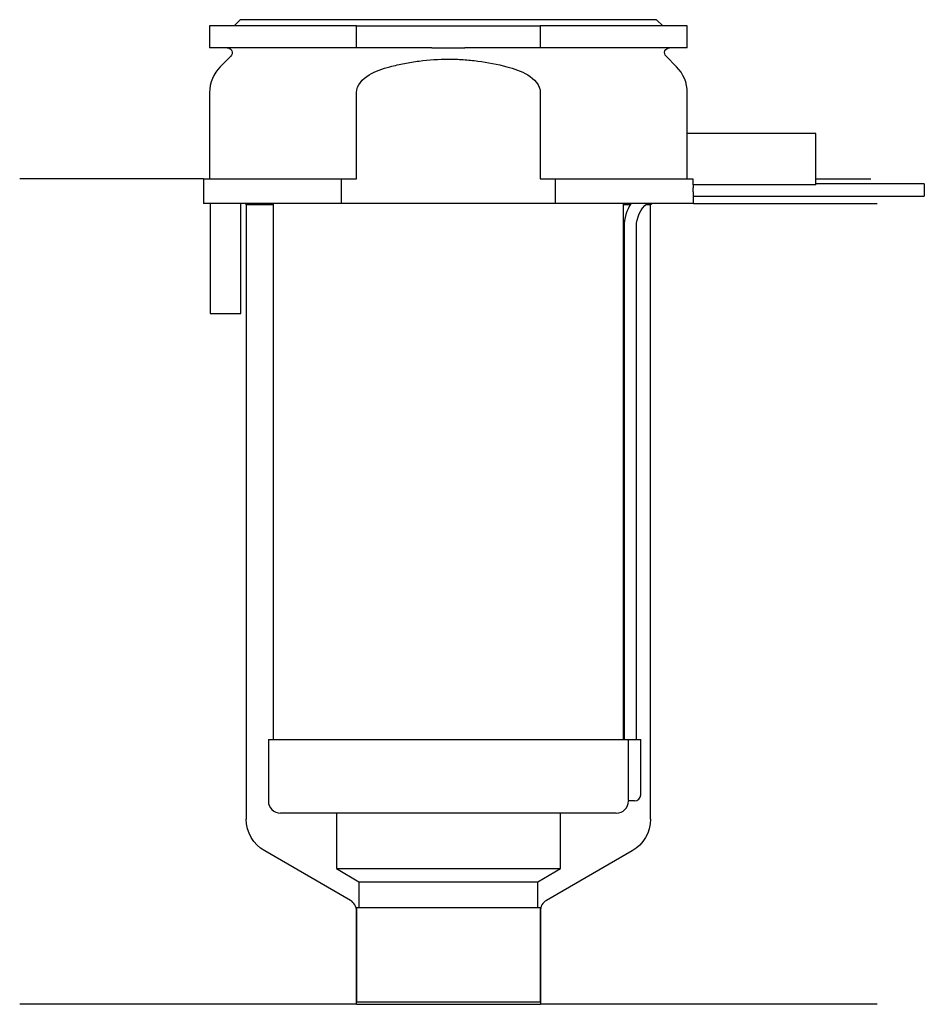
# Model space of a CAD drawing. Header units: millimetres. Extents: x 22.5 to 96.4, y 203.9 to 284.3.
import ezdxf

# ---------------------------------------------------------------- set-up
doc = ezdxf.new("R2010")
doc.units = ezdxf.units.MM
doc.layers.add('201', color=7, linetype='Continuous')
doc.layers.add('30', color=7, linetype='Continuous')

msp = doc.modelspace()

# ---------------------------------------------------------------- linework, layer by layer
at = {"layer": '201', "color": 113}
for p, q in [((37.526, 271.313), (22.526, 271.313)), ((37.526, 271.313), (37.526, 269.313)), ((87.525, 271.313), (92.007, 271.313)), ((40.926, 269.313), (41.026, 269.213)), ((41.026, 269.213), (43.226, 269.213)), ((41.026, 269.213), (41.026, 219.023)), ((71.825, 269.213), (72.374, 269.213)), ((73.64, 269.213), (74.026, 269.213)), ((74.026, 269.213), (74.126, 269.313)), ((74.026, 219.023), (74.026, 269.213)), ((77.526, 269.313), (92.526, 269.313)), ((49.521, 212.386), (42.526, 216.425)), ((72.526, 216.425), (65.531, 212.386)), ((50.021, 203.898), (50.021, 211.52)), ((65.031, 211.52), (65.031, 203.898)), ((50.021, 203.898), (22.526, 203.898)), ((50.021, 203.898), (65.031, 203.898)), ((92.526, 203.898), (65.031, 203.898))]:
    msp.add_line(p, q, dxfattribs=at)
at = {"layer": '201', "color": 113, "extrusion": (0, 0, -1)}
for centre, start, end in [((-44.026, 219.023), -60, 0), ((-71.026, 219.023), 180, 240)]:
    msp.add_arc(centre, 3, start, end, dxfattribs=at)
at = {"layer": '201', "color": 113}
for centre, start, end in [((49.021, 211.52), 0, 60), ((66.031, 211.52), 120, 180)]:
    msp.add_arc(centre, 1, start, end, dxfattribs=at)
at = {"layer": '30', "color": 113}
for p, q in [((40.526, 284.313), (40.026, 283.813)), ((74.526, 284.313), (40.526, 284.313)), ((75.026, 283.813), (74.526, 284.313)), ((50.026, 283.813), (38.026, 283.813)), ((38.026, 283.813), (38.026, 282.013)), ((50.026, 282.013), (50.026, 283.813)), ((50.026, 283.813), (65.026, 283.813)), ((65.026, 283.813), (65.026, 282.013)), ((77.026, 283.813), (65.026, 283.813)), ((77.026, 282.013), (77.026, 283.813)), ((50.026, 282.013), (38.026, 282.013)), ((56.183, 282.013), (50.026, 282.013)), ((65.026, 282.013), (58.868, 282.013)), ((77.026, 282.013), (65.026, 282.013)), ((39.758, 281.33), (38.904, 280.476)), ((76.147, 280.476), (75.293, 281.33)), ((38.026, 278.355), (38.026, 271.313)), ((50.026, 271.313), (50.026, 278.355)), ((65.026, 278.355), (65.026, 271.313)), ((77.026, 275.013), (77.026, 278.355)), ((76.985, 275.013), (76.985, 271.313)), ((87.526, 275.013), (76.985, 275.013)), ((87.526, 270.813), (87.526, 275.013)), ((37.526, 271.313), (48.808, 271.313)), ((37.526, 271.313), (37.526, 269.313)), ((48.808, 269.313), (48.808, 271.313)), ((48.808, 271.313), (50.026, 271.313)), ((65.026, 271.313), (66.243, 271.313)), ((66.243, 271.313), (66.243, 269.313)), ((66.243, 271.313), (77.486, 271.313)), ((77.486, 271.313), (77.486, 270.813)), ((87.526, 270.813), (77.486, 270.813)), ((96.376, 270.913), (87.526, 270.913)), ((96.376, 270.913), (96.376, 269.913)), ((77.526, 269.313), (77.526, 269.913)), ((77.526, 269.913), (96.376, 269.913)), ((48.808, 269.313), (37.526, 269.313)), ((38.076, 269.313), (38.076, 260.313)), ((40.576, 260.313), (40.576, 269.313)), ((43.226, 269.313), (43.226, 225.513)), ((66.243, 269.313), (48.808, 269.313)), ((77.526, 269.313), (66.243, 269.313)), ((71.826, 225.513), (71.826, 269.313)), ((71.876, 267.413), (71.876, 225.513)), ((72.876, 225.513), (72.876, 267.413)), ((38.076, 260.313), (40.576, 260.313)), ((42.826, 225.513), (72.202, 225.513)), ((42.826, 225.513), (42.826, 220.513)), ((72.202, 225.513), (72.202, 221.013)), ((72.202, 225.513), (73.226, 225.513)), ((73.226, 221.013), (73.226, 225.513)), ((72.726, 220.513), (72.222, 220.513)), ((71.226, 219.513), (43.826, 219.513)), ((48.376, 219.513), (48.376, 214.978)), ((66.676, 214.978), (66.676, 219.513)), ((48.376, 214.978), (66.676, 214.978)), ((48.376, 214.978), (50.221, 213.913)), ((64.831, 213.913), (66.676, 214.978)), ((50.221, 213.913), (50.221, 211.813)), ((50.221, 213.913), (64.831, 213.913)), ((64.831, 211.813), (64.831, 213.913)), ((50.021, 211.813), (50.021, 204.113)), ((50.021, 211.813), (65.031, 211.813)), ((65.031, 204.113), (65.031, 211.813)), ((50.021, 204.113), (65.031, 204.113))]:
    msp.add_line(p, q, dxfattribs=at)
at = {"layer": '30', "color": 113, "extrusion": (0, 0, -1)}
for centre, radius, start, end in [((-39.476, 281.613), 0.4, 90, 225), ((-75.576, 281.613), 0.4, -45, 90), ((-75.376, 267.413), 2.5, 0, 49.45585)]:
    msp.add_arc(centre, radius, start, end, dxfattribs=at)
at = {"layer": '30', "color": 113}
for centre, radius, start, end in [((41.026, 278.355), 3, 135, 180), ((74.026, 278.355), 3, 0, 45), ((75.376, 267.413), 3.5, 147.06763, 180), ((43.826, 220.513), 1, 180, 270), ((71.226, 220.513), 1, -90, 0), ((72.726, 221.013), 0.5, -90, 0)]:
    msp.add_arc(centre, radius, start, end, dxfattribs=at)
for points, knots in [([(56.183, 282.013), (56.63, 282.013), (57.076, 282.01), (57.635, 282.01), (57.747, 282.01), (57.971, 282.01), (58.083, 282.011), (58.42, 282.012), (58.644, 282.013), (58.868, 282.013)], [0, 0, 0, 0, 0.5, 0.5, 0.625, 0.625, 0.75, 0.75, 1, 1, 1, 1]), ([(52.755, 280.476), (52.951, 280.526), (53.148, 280.574), (53.542, 280.663), (53.739, 280.704), (54.332, 280.82), (54.728, 280.885), (55.921, 281.043), (56.721, 281.097), (57.728, 281.097), (57.929, 281.094), (58.333, 281.08), (58.536, 281.07), (59.141, 281.029), (59.542, 280.989), (60.735, 280.83), (61.52, 280.675), (62.296, 280.476)], [0, 0, 0, 0, 0.0625, 0.0625, 0.125, 0.125, 0.25, 0.25, 0.5, 0.5, 0.5625, 0.5625, 0.625, 0.625, 0.75, 0.75, 1, 1, 1, 1]), ([(50.026, 278.355), (50.026, 278.972), (50.527, 279.477), (51.577, 280.123), (52.16, 280.324), (52.755, 280.476)], [0, 0, 0, 0, 0.5, 0.5, 1, 1, 1, 1]), ([(62.296, 280.476), (62.892, 280.323), (63.476, 280.122), (64.526, 279.476), (65.026, 278.97), (65.026, 278.355)], [0, 0, 0, 0, 0.5, 0.5, 1, 1, 1, 1]), ([(77.525, 269.918), (77.525, 269.914), (77.526, 269.908), (77.525, 269.922), (77.525, 269.926), (77.525, 269.953), (77.524, 269.977), (77.523, 270.038), (77.522, 270.075), (77.521, 270.138), (77.521, 270.16), (77.52, 270.206), (77.52, 270.23), (77.519, 270.304), (77.519, 270.356), (77.519, 270.46), (77.519, 270.513), (77.52, 270.612), (77.521, 270.659), (77.522, 270.744), (77.523, 270.782), (77.523, 270.813)], [0, 0, 0, 0, 0.000533, 0.000533, 0.125466, 0.125466, 0.2504, 0.2504, 0.375333, 0.375333, 0.4378, 0.4378, 0.500266, 0.500266, 0.6252, 0.6252, 0.750133, 0.750133, 0.875067, 0.875067, 1, 1, 1, 1]), ([(72.202, 221.013), (72.202, 220.958), (72.202, 220.902), (72.204, 220.797), (72.206, 220.747), (72.209, 220.661), (72.211, 220.623), (72.215, 220.563), (72.217, 220.541), (72.219, 220.528), (72.22, 220.518), (72.221, 220.513)], [0, 0, 0, 0, 0.20806, 0.20806, 0.416347, 0.416347, 0.62495, 0.62495, 0.835236, 0.835236, 1, 1, 1, 1])]:
    msp.add_open_spline(points, degree=3, knots=knots, dxfattribs=at)

doc.saveas('drawing.dxf')
